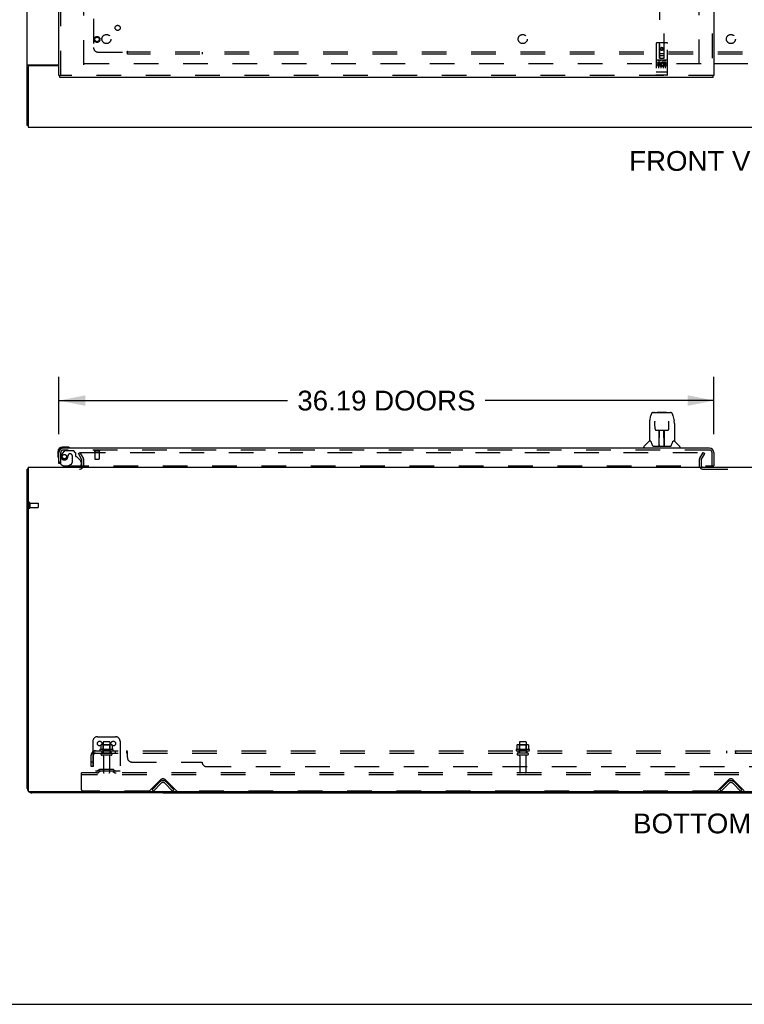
# Model space of a CAD drawing. Header units: inches. Extents: x 0 to 248, y 0 to 160.
# Tile 2 of 82: x 42 to 82, y 0 to 54. Entities that reach past the tile are written whole.
import ezdxf

# ---------------------------------------------------------------- set-up
doc = ezdxf.new("R2010")
doc.units = ezdxf.units.IN
doc.header["$LTSCALE"] = 13.627625
doc.header["$MEASUREMENT"] = 0
doc.linetypes.add('HIDDEN', pattern=[0.2, 0.1, -0.1])
doc.layers.get('0').update_dxf_attribs({"linetype": 'CONTINUOUS'})
for name, color, linetype in [('DEFAULT_2', 8, 'HIDDEN'), ('DIMENSIONS', 7, 'CONTINUOUS'), ('LEFTHAND_DOOR_ASSEMBLY', 7, 'CONTINUOUS'), ('SUBPANEL', 7, 'CONTINUOUS')]:
    doc.layers.add(name, color=color, linetype=linetype)
doc.styles.get("Standard").update_dxf_attribs({"font": 'arial.ttf'})
doc.dimstyles.new('DIMSTYLE_1', dxfattribs={"dimtxt": 1.093125, "dimasz": 1.4575, "dimexe": 0.09, "dimexo": 0.07, "dimgap": 0.0375, "dimtad": 0, "dimtih": 1, "dimtoh": 1, "dimzin": 4, "dimdsep": 46, "dimtxsty": 'Standard', "dimblk": '_FILLED', "dimblk1": '_FILLED', "dimblk2": '_FILLED', "dimcen": 0.09, "dimadec": 3, "dimazin": 1, "dimtfac": 1, "dimtdec": 3, "dimtofl": 0, "dimtmove": 0, "dimatfit": 3, "dimldrblk": '_FILLED', "dimfxl": 0, "dimtolj": 1, "dimtzin": 4, "dimarcsym": 0})

# ---------------------------------------------------------------- blocks, each defined once
blk = doc.blocks.new('_FILLED')
at = {"color": 0, "linetype": 'ByBlock'}
blk.add_solid([(0, 0), (-1, 0.2), (-1, -0.2)], dxfattribs=at)
blk = doc.blocks.new('*D6')
at = {"layer": 'DIMENSIONS', "color": 2, "linetype": 'Continuous'}
for p, q in [((43.893, 31.518), (43.893, 34.686)), ((80.081, 31.518), (80.081, 34.686)), ((43.893, 33.374), (56.523, 33.374)), ((80.081, 33.374), (67.451, 33.374))]:
    blk.add_line(p, q, dxfattribs=at)
at = {"layer": 'DIMENSIONS', "color": 2, "linetype": 'Continuous', "xscale": 1.4575, "yscale": 1.4575, "zscale": 1.4575, "rotation": 180}
blk.add_blockref('_FILLED', (43.893, 33.374), dxfattribs=at)
at = {"layer": 'DIMENSIONS', "color": 2, "linetype": 'Continuous', "xscale": 1.4575, "yscale": 1.4575, "zscale": 1.4575}
blk.add_blockref('_FILLED', (80.081, 33.374), dxfattribs=at)
at = {"layer": 'DIMENSIONS', "color": 2, "linetype": 'Continuous', "insert": (61.987, 33.92), "char_height": 1.09312, "width": 9.83406, "attachment_point": 2, "line_spacing_factor": 0.9}
blk.add_mtext('36.19 DOORS', dxfattribs=at)

msp = doc.modelspace()

# ---------------------------------------------------------------- linework, layer by layer
at = {"color": 3, "linetype": 'Continuous'}
for p, q in [((42.143, 48.587), (42.143, 116.379)), ((42.195, 51.819), (42.195, 48.483)), ((42.213, 51.931), (43.893, 51.931)), ((43.893, 51.879), (42.255, 51.879)), ((80.081, 51.998), (81.956, 51.998)), ((81.956, 51.983), (80.081, 51.983)), ((42.195, 48.483), (119.841, 48.483)), ((42.143, 11.933), (42.143, 29.582)), ((42.195, 29.686), (42.195, 11.798)), ((42.195, 29.686), (119.841, 29.686)), ((119.781, 11.738), (42.255, 11.738)), ((49.643, 11.686), (42.39, 11.686))]:
    msp.add_line(p, q, dxfattribs=at)
at = {"color": 7, "linetype": 'Continuous'}
for p, q in [((42.195, 48.587), (42.143, 48.587)), ((42.195, 29.582), (42.143, 29.582)), ((49.643, 11.738), (49.643, 11.686)), ((49.643, 11.686), (112.393, 11.686)), ((81.018, 11.686), (81.018, 11.738)), ((0, 0), (247.775, 0))]:
    msp.add_line(p, q, dxfattribs=at)
at = {"color": 3, "linetype": 'Continuous'}
for points in [[(42.213, 51.931), (42.211, 51.929), (42.209, 51.928), (42.206, 51.927), (42.204, 51.925), (42.2, 51.924), (42.197, 51.922), (42.193, 51.921), (42.189, 51.92), (42.185, 51.918), (42.182, 51.917), (42.178, 51.916), (42.174, 51.915), (42.171, 51.913), (42.167, 51.912), (42.164, 51.911), (42.161, 51.91), (42.158, 51.908), (42.156, 51.907), (42.153, 51.905), (42.151, 51.904), (42.149, 51.902), (42.148, 51.901), (42.146, 51.899), (42.145, 51.897), (42.144, 51.896), (42.144, 51.894), (42.143, 51.892), (42.143, 51.89)], [(42.178, 29.598), (42.171, 29.596), (42.167, 29.596), (42.164, 29.595), (42.161, 29.594), (42.158, 29.594), (42.156, 29.593), (42.153, 29.592), (42.151, 29.591), (42.149, 29.59), (42.148, 29.589), (42.146, 29.588), (42.145, 29.587), (42.144, 29.586), (42.144, 29.585), (42.143, 29.584), (42.143, 29.582)], [(42.195, 29.602), (42.193, 29.601), (42.189, 29.6), (42.185, 29.599), (42.182, 29.599), (42.178, 29.598)]]:
    msp.add_lwpolyline(points, dxfattribs=at)
for centre, radius, start, end in [((42.255, 51.819), 0.06, 90, 180), ((45.022, 29.829), 0.142, 270, 333.5225), ((42.39, 11.933), 0.246, 180, 219.4624), ((42.255, 11.798), 0.06, 180, 270), ((42.39, 11.933), 0.246, 230.5384, 270)]:
    msp.add_arc(centre, radius, start, end, dxfattribs=at)
at = {"layer": 'DEFAULT_2', "color": 8, "linetype": 'HIDDEN'}
for p, q in [((45.268, 51.931), (45.268, 113.035)), ((79.268, 51.962), (79.268, 113.004)), ((79.372, 51.983), (45.282, 51.983)), ((44.964, 30.447), (45.054, 30.499)), ((45.054, 30.499), (45.25, 30.159)), ((45.1, 30.499), (79.55, 30.499)), ((79.287, 30.159), (79.483, 30.499)), ((79.483, 30.499), (79.573, 30.447)), ((45.16, 30.107), (44.964, 30.447)), ((45.164, 29.829), (45.164, 30.091)), ((45.268, 29.829), (45.268, 30.091)), ((79.268, 30.091), (79.268, 29.801)), ((79.372, 30.091), (79.372, 29.801)), ((79.377, 30.107), (79.573, 30.447)), ((79.487, 29.582), (82.549, 29.582)), ((42.247, 27.724), (42.247, 27.44)), ((42.29, 27.724), (42.29, 27.44)), ((42.29, 27.706), (42.737, 27.706)), ((42.29, 27.458), (42.737, 27.458)), ((42.747, 27.696), (42.747, 27.468)), ((46.018, 14.79), (47.018, 14.79)), ((45.768, 14.54), (45.768, 12.79)), ((46.199, 14.33), (46.199, 14.112)), ((46.774, 14.351), (46.263, 14.351)), ((46.335, 14.331), (46.315, 14.351)), ((46.331, 14.485), (46.331, 13.89)), ((46.335, 14.035), (46.335, 14.331)), ((46.702, 14.331), (46.335, 14.331)), ((46.676, 14.515), (46.361, 14.515)), ((46.702, 14.331), (46.722, 14.351)), ((46.702, 14.035), (46.702, 14.331)), ((46.706, 14.485), (46.706, 13.89)), ((46.837, 14.33), (46.837, 14.112)), ((47.268, 14.54), (47.268, 12.79)), ((69.199, 14.33), (69.199, 14.112)), ((69.774, 14.351), (69.263, 14.351)), ((69.335, 14.331), (69.315, 14.351)), ((69.331, 14.485), (69.331, 13.89)), ((69.335, 14.035), (69.335, 14.331)), ((69.702, 14.331), (69.335, 14.331)), ((69.676, 14.515), (69.361, 14.515)), ((69.702, 14.331), (69.722, 14.351)), ((69.702, 14.035), (69.702, 14.331)), ((69.706, 14.485), (69.706, 13.89)), ((69.837, 14.33), (69.837, 14.112)), ((46.874, 14.085), (46.162, 14.085)), ((46.184, 14.015), (46.852, 14.015)), ((46.776, 13.89), (46.261, 13.89)), ((46.776, 13.78), (46.261, 13.78)), ((46.335, 14.035), (46.315, 14.015)), ((46.702, 14.035), (46.335, 14.035)), ((46.353, 13.718), (46.353, 12.82)), ((46.683, 13.718), (46.683, 12.82)), ((46.702, 14.035), (46.722, 14.015)), ((69.874, 14.085), (69.162, 14.085)), ((69.184, 14.015), (69.852, 14.015)), ((69.776, 13.89), (69.261, 13.89)), ((69.776, 13.78), (69.261, 13.78)), ((69.335, 14.035), (69.315, 14.015)), ((69.702, 14.035), (69.335, 14.035)), ((69.353, 13.718), (69.353, 12.82)), ((69.683, 13.718), (69.683, 12.82)), ((69.702, 14.035), (69.722, 14.015)), ((45.143, 12.686), (45.143, 12.79)), ((116.893, 12.79), (45.143, 12.79)), ((45.143, 11.853), (45.143, 12.686)), ((116.893, 12.686), (45.143, 12.686)), ((47.268, 12.894), (45.768, 12.894)), ((46.111, 12.963), (46.043, 12.914)), ((46.172, 12.878), (46.104, 12.829)), ((46.859, 12.984), (46.178, 12.984)), ((46.859, 12.88), (46.178, 12.88)), ((46.343, 12.984), (46.343, 12.88)), ((46.693, 12.984), (46.693, 12.88)), ((46.865, 12.878), (46.933, 12.829)), ((46.925, 12.963), (46.993, 12.914)), ((48.902, 11.799), (49.511, 12.408)), ((49.039, 11.864), (49.469, 12.293)), ((49.113, 11.79), (49.543, 12.22)), ((49.744, 12.22), (50.174, 11.79)), ((49.776, 12.408), (50.384, 11.799)), ((49.818, 12.293), (50.247, 11.864)), ((80.277, 11.799), (80.886, 12.408)), ((80.414, 11.864), (80.844, 12.293)), ((80.488, 11.79), (80.918, 12.22)), ((81.119, 12.22), (81.549, 11.79)), ((81.151, 12.408), (81.759, 11.799)), ((81.193, 12.293), (81.622, 11.864)), ((48.881, 11.79), (45.206, 11.79)), ((49.113, 11.79), (49.039, 11.864)), ((50.174, 11.79), (50.247, 11.864)), ((80.256, 11.79), (50.406, 11.79)), ((80.488, 11.79), (80.414, 11.864)), ((81.549, 11.79), (81.622, 11.864))]:
    msp.add_line(p, q, dxfattribs=at)
for points in [[(45.08, 30.481), (45.08, 30.483), (45.08, 30.485), (45.081, 30.487), (45.082, 30.489), (45.083, 30.491), (45.084, 30.492), (45.086, 30.494), (45.087, 30.495), (45.089, 30.496), (45.091, 30.497), (45.093, 30.498), (45.095, 30.498), (45.098, 30.499), (45.1, 30.499)], [(45.082, 30.474), (45.081, 30.476), (45.08, 30.477), (45.08, 30.479), (45.08, 30.481), (45.08, 30.481)], [(46.205, 14.339), (46.204, 14.338), (46.203, 14.337), (46.201, 14.336), (46.201, 14.335), (46.2, 14.333), (46.199, 14.331), (46.199, 14.33)], [(46.831, 14.339), (46.833, 14.338), (46.834, 14.337), (46.835, 14.336), (46.836, 14.335), (46.837, 14.333), (46.837, 14.331), (46.837, 14.33)], [(69.205, 14.339), (69.204, 14.338), (69.203, 14.337), (69.201, 14.336), (69.201, 14.335), (69.2, 14.333), (69.199, 14.331), (69.199, 14.33)], [(69.831, 14.339), (69.833, 14.338), (69.834, 14.337), (69.835, 14.336), (69.836, 14.335), (69.837, 14.333), (69.837, 14.331), (69.837, 14.33)], [(46.199, 14.112), (46.199, 14.111), (46.199, 14.109), (46.199, 14.108), (46.198, 14.108), (46.198, 14.107), (46.198, 14.106), (46.197, 14.106), (46.197, 14.105), (46.197, 14.105), (46.196, 14.105), (46.196, 14.104), (46.196, 14.104), (46.195, 14.104), (46.195, 14.104), (46.195, 14.103), (46.195, 14.103), (46.194, 14.103), (46.194, 14.103)], [(46.842, 14.103), (46.842, 14.103), (46.842, 14.103), (46.842, 14.103), (46.841, 14.104), (46.841, 14.104), (46.841, 14.104), (46.84, 14.104), (46.84, 14.105), (46.84, 14.105), (46.839, 14.105), (46.839, 14.106), (46.839, 14.106), (46.838, 14.107), (46.838, 14.108), (46.838, 14.108), (46.837, 14.109), (46.837, 14.111), (46.837, 14.112)], [(69.199, 14.112), (69.199, 14.111), (69.199, 14.109), (69.199, 14.108), (69.198, 14.108), (69.198, 14.107), (69.198, 14.106), (69.197, 14.106), (69.197, 14.105), (69.197, 14.105), (69.196, 14.105), (69.196, 14.104), (69.196, 14.104), (69.195, 14.104), (69.195, 14.104), (69.195, 14.103), (69.195, 14.103), (69.194, 14.103), (69.194, 14.103)], [(69.842, 14.103), (69.842, 14.103), (69.842, 14.103), (69.842, 14.103), (69.841, 14.104), (69.841, 14.104), (69.841, 14.104), (69.84, 14.104), (69.84, 14.105), (69.84, 14.105), (69.839, 14.105), (69.839, 14.106), (69.839, 14.106), (69.838, 14.107), (69.838, 14.108), (69.838, 14.108), (69.837, 14.109), (69.837, 14.111), (69.837, 14.112)]]:
    msp.add_lwpolyline(points, dxfattribs=at)
for centre in [(46.143, 14.415), (46.893, 14.415)]:
    msp.add_circle(centre, 0.128, dxfattribs=at)
for centre, radius, start, end in [((45.131, 30.091), 0.033, 0, 30), ((45.131, 30.091), 0.137, 0, 30), ((79.405, 30.091), 0.137, 150, 180), ((79.405, 30.091), 0.033, 150, 180), ((45.022, 29.829), 0.246, 270, 360), ((45.022, 29.829), 0.142, 333.5225, 360), ((79.487, 29.801), 0.219, 180, 270), ((79.487, 29.801), 0.115, 180, 270), ((42.269, 27.724), 0.0215, 0, 180), ((42.269, 27.44), 0.0215, 180, 360), ((42.737, 27.696), 0.01, 0, 90), ((42.737, 27.468), 0.01, 270, 360), ((46.018, 14.54), 0.25, 90, 180), ((47.018, 14.54), 0.25, 0, 90), ((46.263, 14.21), 0.141, 90, 113.95), ((46.361, 14.485), 0.03, 90, 180), ((46.676, 14.485), 0.03, 0, 90), ((46.774, 14.21), 0.141, 66.05, 90), ((69.263, 14.21), 0.141, 90, 113.95), ((69.361, 14.485), 0.03, 90, 180), ((69.676, 14.485), 0.03, 0, 90), ((69.774, 14.21), 0.141, 66.05, 90), ((46.184, 14.054), 0.0384, 124.4497, 270), ((46.518, 13.485), 0.698, 117.6814, 120.6631), ((46.261, 13.835), 0.055, 90, 270), ((46.291, 13.718), 0.0625, 0, 90), ((46.746, 13.718), 0.0625, 90, 180), ((46.776, 13.835), 0.055, 270, 90), ((46.518, 13.485), 0.698, 59.3369, 62.3186), ((46.852, 14.054), 0.0384, 270, 55.5503), ((69.184, 14.054), 0.0384, 124.4497, 270), ((69.518, 13.485), 0.698, 117.6814, 120.6631), ((69.261, 13.835), 0.055, 90, 270), ((69.291, 13.718), 0.0625, 0, 90), ((69.746, 13.718), 0.0625, 90, 180), ((69.776, 13.835), 0.055, 270, 90), ((69.518, 13.485), 0.698, 59.3369, 62.3186), ((69.852, 14.054), 0.0384, 270, 55.5503), ((45.982, 12.998), 0.104, 270, 305.7539), ((45.982, 12.998), 0.208, 270, 305.7539), ((46.178, 12.87), 0.114, 90, 125.7539), ((46.178, 12.87), 0.01, 90, 125.7539), ((46.383, 12.82), 0.03, 180, 270), ((46.653, 12.82), 0.03, 270, 360), ((46.859, 12.87), 0.114, 54.2461, 90), ((46.859, 12.87), 0.01, 54.2461, 90), ((47.054, 12.998), 0.208, 234.2461, 270), ((47.054, 12.998), 0.104, 234.2461, 270), ((69.383, 12.82), 0.03, 180, 270), ((69.653, 12.82), 0.03, 270, 360), ((49.643, 12.119), 0.246, 45, 135), ((49.643, 12.275), 0.188, 45, 135), ((49.643, 12.119), 0.142, 45, 135), ((81.018, 12.119), 0.246, 45, 135), ((81.018, 12.275), 0.188, 45, 135), ((81.018, 12.119), 0.142, 45, 135), ((45.206, 11.853), 0.0625, 180, 270), ((48.881, 11.82), 0.03, 270, 315), ((50.406, 11.82), 0.03, 225, 270), ((80.256, 11.82), 0.03, 270, 315)]:
    msp.add_arc(centre, radius, start, end, dxfattribs=at)
at = {"layer": 'LEFTHAND_DOOR_ASSEMBLY', "color": 8, "linetype": 'HIDDEN'}
for p, q in [((79.977, 113.629), (79.977, 51.337)), ((77.081, 80.312), (77.081, 52.31)), ((77.331, 52.31), (77.331, 80.312)), ((43.997, 51.337), (43.997, 55.888)), ((76.893, 53.12), (76.893, 51.395)), ((77.488, 53.15), (76.923, 53.15)), ((77.079, 52.31), (77.076, 53.12)), ((77.206, 52.883), (77.143, 52.847)), ((77.143, 52.847), (77.153, 52.841)), ((77.143, 52.847), (77.143, 52.775)), ((77.206, 52.871), (77.153, 52.841)), ((77.153, 52.841), (77.153, 52.78)), ((77.268, 52.847), (77.206, 52.883)), ((77.206, 52.883), (77.206, 52.871)), ((77.258, 52.841), (77.206, 52.871)), ((77.268, 52.847), (77.258, 52.841)), ((77.258, 52.78), (77.258, 52.841)), ((77.268, 52.775), (77.268, 52.847)), ((77.332, 52.31), (77.336, 53.12)), ((77.518, 51.395), (77.518, 53.12)), ((77.078, 52.56), (77.333, 52.56)), ((77.079, 52.31), (77.081, 52.31)), ((77.081, 52.31), (77.331, 52.31)), ((77.291, 52.435), (77.121, 52.435)), ((77.143, 52.775), (77.153, 52.78)), ((77.143, 52.775), (77.206, 52.739)), ((77.153, 52.78), (77.206, 52.75)), ((77.206, 52.75), (77.258, 52.78)), ((77.206, 52.739), (77.268, 52.775)), ((77.206, 52.739), (77.206, 52.75)), ((77.268, 52.775), (77.258, 52.78)), ((77.331, 52.31), (77.332, 52.31)), ((77.488, 52.193), (76.923, 52.193)), ((77.061, 52.071), (76.969, 52.071)), ((76.969, 52.071), (76.969, 52.029)), ((77.061, 52.029), (76.969, 52.029)), ((76.995, 52.177), (77.167, 52.177)), ((77.018, 52.062), (77.018, 51.757)), ((77.065, 51.985), (77.019, 51.985)), ((77.061, 51.944), (77.033, 51.944)), ((77.125, 51.901), (77.033, 51.901)), ((77.125, 51.858), (77.033, 51.858)), ((77.125, 51.901), (77.125, 51.858)), ((77.143, 52.062), (77.143, 51.757)), ((77.245, 52.177), (77.417, 52.177)), ((77.257, 51.906), (77.274, 51.867)), ((77.268, 52.062), (77.268, 51.757)), ((77.281, 52.036), (77.268, 52.017)), ((77.278, 52.061), (77.281, 52.059)), ((77.438, 52.071), (77.281, 52.071)), ((77.281, 52.071), (77.281, 52.059)), ((77.281, 52.036), (77.281, 51.858)), ((77.438, 51.858), (77.281, 51.858)), ((77.438, 52.029), (77.324, 52.029)), ((77.324, 52.029), (77.324, 51.985)), ((77.416, 51.985), (77.324, 51.985)), ((77.416, 51.943), (77.324, 51.943)), ((77.324, 51.943), (77.324, 51.901)), ((77.438, 51.901), (77.324, 51.901)), ((77.393, 52.062), (77.393, 51.757)), ((77.416, 51.985), (77.416, 51.943)), ((77.438, 52.071), (77.438, 52.029)), ((77.438, 51.901), (77.438, 51.858)), ((80.039, 51.337), (43.935, 51.337)), ((76.911, 51.524), (76.91, 51.524)), ((76.912, 51.524), (76.911, 51.524)), ((76.913, 51.524), (76.912, 51.524)), ((76.914, 51.524), (76.913, 51.524)), ((76.913, 51.524), (76.913, 51.524)), ((76.915, 51.524), (76.914, 51.524)), ((76.916, 51.524), (76.915, 51.524)), ((76.917, 51.524), (76.916, 51.524)), ((76.918, 51.523), (76.917, 51.524)), ((76.917, 51.524), (76.917, 51.524)), ((76.919, 51.523), (76.918, 51.523)), ((76.92, 51.523), (76.919, 51.523)), ((76.921, 51.523), (76.92, 51.523)), ((76.922, 51.523), (76.921, 51.523)), ((76.923, 51.523), (76.922, 51.523)), ((76.922, 51.523), (76.922, 51.523)), ((77.489, 51.523), (76.923, 51.523)), ((77.488, 51.365), (76.923, 51.365)), ((77.489, 51.523), (77.49, 51.523)), ((77.49, 51.523), (77.491, 51.523)), ((77.49, 51.523), (77.49, 51.523)), ((77.491, 51.523), (77.492, 51.523)), ((77.492, 51.523), (77.493, 51.523)), ((77.493, 51.523), (77.494, 51.523)), ((77.494, 51.523), (77.495, 51.524)), ((77.495, 51.524), (77.496, 51.524)), ((77.495, 51.524), (77.495, 51.524)), ((77.496, 51.524), (77.497, 51.524)), ((77.497, 51.524), (77.498, 51.524)), ((77.498, 51.524), (77.499, 51.524)), ((77.499, 51.524), (77.5, 51.524)), ((77.499, 51.524), (77.499, 51.524)), ((77.5, 51.524), (77.501, 51.524)), ((77.501, 51.524), (77.502, 51.524)), ((77.502, 51.524), (77.502, 51.524)), ((43.997, 29.89), (43.997, 30.498)), ((44.173, 30.586), (44.072, 30.441)), ((79.834, 30.64), (44.14, 30.64)), ((44.238, 30.619), (44.689, 30.619)), ((44.815, 30.493), (44.689, 30.619)), ((44.815, 30.493), (44.815, 30.314)), ((45.855, 30.597), (46.139, 30.597)), ((45.873, 30.597), (45.873, 30.15)), ((46.121, 30.597), (46.121, 30.15)), ((79.977, 29.765), (79.977, 30.498)), ((44.394, 30.329), (44.394, 30.341)), ((44.525, 30.427), (44.492, 30.427)), ((44.623, 30.329), (44.623, 29.95)), ((44.874, 30.256), (45.093, 30.037)), ((45.122, 29.966), (45.122, 29.843)), ((45.883, 30.14), (46.111, 30.14)), ((43.997, 29.89), (43.969, 29.89)), ((44.185, 29.765), (80.019, 29.765)), ((44.965, 29.686), (44.335, 29.686)), ((44.404, 29.765), (44.573, 29.863))]:
    msp.add_line(p, q, dxfattribs=at)
at = {"layer": 'LEFTHAND_DOOR_ASSEMBLY', "color": 3, "linetype": 'Continuous'}
for p, q in [((80.081, 113.629), (80.081, 51.337)), ((43.893, 51.337), (43.893, 55.733)), ((80.039, 51.233), (43.935, 51.233)), ((43.893, 29.89), (43.893, 30.498)), ((79.834, 30.744), (44.14, 30.744)), ((80.081, 30.498), (80.081, 29.765))]:
    msp.add_line(p, q, dxfattribs=at)
at = {"layer": 'LEFTHAND_DOOR_ASSEMBLY', "color": 7, "linetype": 'Continuous'}
for p, q in [((43.893, 51.337), (43.935, 51.337)), ((43.935, 51.233), (43.935, 51.337)), ((80.081, 51.337), (80.039, 51.337)), ((80.039, 51.233), (80.039, 51.337)), ((76.721, 32.713), (77.69, 32.713)), ((76.808, 32.713), (76.806, 32.713)), ((76.968, 32.732), (76.948, 32.713)), ((76.968, 32.732), (77.444, 32.732)), ((77.444, 32.732), (77.464, 32.713)), ((76.532, 32.253), (76.597, 32.558)), ((76.818, 32.238), (76.818, 32.236)), ((76.818, 32.236), (76.818, 32.232)), ((76.818, 32.232), (76.818, 32.228)), ((76.818, 32.228), (76.818, 32.22)), ((76.821, 32.089), (76.818, 32.22)), ((77.586, 31.806), (77.593, 32.219)), ((77.593, 32.228), (77.594, 32.232)), ((77.593, 32.219), (77.593, 32.228)), ((77.815, 32.558), (77.88, 32.253)), ((77.885, 32.223), (77.88, 32.253)), ((76.517, 32.11), (76.517, 31.138)), ((76.826, 31.806), (76.821, 32.089)), ((76.826, 31.806), (76.827, 31.793)), ((76.906, 31.729), (77.026, 31.729)), ((77.057, 30.882), (77.071, 31.73)), ((77.062, 31.73), (77.35, 31.73)), ((77.064, 31.313), (77.064, 31.73)), ((77.332, 30.862), (77.317, 31.73)), ((77.348, 30.862), (77.348, 31.73)), ((77.386, 31.729), (77.506, 31.729)), ((77.895, 32.109), (77.895, 31.138)), ((76.511, 31.132), (76.213, 30.835)), ((76.59, 31.138), (76.517, 31.138)), ((76.586, 31.138), (76.592, 31.128)), ((77.067, 31.504), (77.064, 31.504)), ((77.067, 31.492), (77.064, 31.492)), ((77.348, 31.504), (77.321, 31.504)), ((77.348, 31.492), (77.321, 31.492)), ((77.325, 31.264), (77.348, 31.264)), ((77.348, 31.26), (77.325, 31.26)), ((77.819, 31.127), (77.824, 31.137)), ((77.895, 31.138), (77.822, 31.138)), ((77.901, 31.132), (78.198, 30.835)), ((43.833, 30.541), (43.833, 30.285)), ((43.893, 30.541), (43.893, 30.498)), ((44.353, 30.804), (44.096, 30.804)), ((44.14, 30.744), (44.096, 30.744)), ((44.391, 30.801), (44.353, 30.804)), ((76.202, 30.744), (76.202, 30.807)), ((76.653, 30.973), (76.667, 30.926)), ((76.667, 30.926), (76.67, 30.917)), ((76.72, 30.862), (77.692, 30.862)), ((77.057, 30.934), (77.057, 30.908)), ((77.064, 30.862), (77.064, 30.867)), ((77.331, 30.908), (77.331, 30.934)), ((77.741, 30.917), (77.744, 30.926)), ((78.21, 30.744), (78.21, 30.807)), ((43.833, 30.285), (43.836, 30.247)), ((43.969, 29.89), (43.893, 29.89)), ((44.404, 29.765), (44.335, 29.725)), ((44.335, 29.686), (44.335, 29.725)), ((80.019, 29.765), (80.081, 29.765))]:
    msp.add_line(p, q, dxfattribs=at)
at = {"layer": 'LEFTHAND_DOOR_ASSEMBLY', "color": 8, "linetype": 'HIDDEN'}
for points in [[(76.988, 52.176), (76.988, 52.176), (76.988, 52.176), (76.989, 52.176), (76.989, 52.176), (76.989, 52.176), (76.989, 52.176), (76.989, 52.176), (76.989, 52.176), (76.989, 52.177), (76.989, 52.177), (76.989, 52.177), (76.989, 52.177), (76.99, 52.177), (76.99, 52.177), (76.99, 52.177), (76.99, 52.177), (76.99, 52.177), (76.99, 52.177), (76.99, 52.177), (76.99, 52.177), (76.991, 52.177), (76.991, 52.177), (76.991, 52.177), (76.991, 52.177), (76.991, 52.177), (76.991, 52.177), (76.991, 52.177), (76.992, 52.177), (76.992, 52.177), (76.992, 52.177), (76.992, 52.177), (76.992, 52.177), (76.992, 52.177), (76.993, 52.177), (76.993, 52.177), (76.993, 52.177), (76.993, 52.177), (76.993, 52.177), (76.993, 52.177), (76.994, 52.177), (76.994, 52.177), (76.994, 52.177), (76.994, 52.177), (76.994, 52.177), (76.995, 52.177)], [(77.167, 52.177), (77.167, 52.177), (77.167, 52.177), (77.167, 52.177), (77.168, 52.177), (77.168, 52.177), (77.168, 52.177), (77.168, 52.177), (77.168, 52.177), (77.168, 52.177), (77.169, 52.177), (77.169, 52.177), (77.169, 52.177), (77.169, 52.177), (77.169, 52.177), (77.17, 52.177), (77.17, 52.177), (77.17, 52.177), (77.17, 52.177), (77.17, 52.177), (77.17, 52.177), (77.17, 52.177), (77.171, 52.177), (77.171, 52.177), (77.171, 52.177), (77.171, 52.177), (77.171, 52.177), (77.171, 52.177), (77.171, 52.177), (77.172, 52.177), (77.172, 52.177), (77.172, 52.177), (77.172, 52.177), (77.172, 52.177), (77.172, 52.177), (77.172, 52.177), (77.172, 52.177), (77.172, 52.177), (77.173, 52.176), (77.173, 52.176), (77.173, 52.176), (77.173, 52.176), (77.173, 52.176), (77.173, 52.176), (77.173, 52.176), (77.173, 52.176), (77.173, 52.176)], [(77.238, 52.176), (77.238, 52.176), (77.238, 52.176), (77.239, 52.176), (77.239, 52.176), (77.239, 52.176), (77.239, 52.176), (77.239, 52.176), (77.239, 52.176), (77.239, 52.177), (77.239, 52.177), (77.239, 52.177), (77.239, 52.177), (77.24, 52.177), (77.24, 52.177), (77.24, 52.177), (77.24, 52.177), (77.24, 52.177), (77.24, 52.177), (77.24, 52.177), (77.24, 52.177), (77.241, 52.177), (77.241, 52.177), (77.241, 52.177), (77.241, 52.177), (77.241, 52.177), (77.241, 52.177), (77.241, 52.177), (77.242, 52.177), (77.242, 52.177), (77.242, 52.177), (77.242, 52.177), (77.242, 52.177), (77.242, 52.177), (77.243, 52.177), (77.243, 52.177), (77.243, 52.177), (77.243, 52.177), (77.243, 52.177), (77.243, 52.177), (77.244, 52.177), (77.244, 52.177), (77.244, 52.177), (77.244, 52.177), (77.244, 52.177), (77.245, 52.177)], [(77.417, 52.177), (77.417, 52.177), (77.417, 52.177), (77.417, 52.177), (77.418, 52.177), (77.418, 52.177), (77.418, 52.177), (77.418, 52.177), (77.418, 52.177), (77.418, 52.177), (77.419, 52.177), (77.419, 52.177), (77.419, 52.177), (77.419, 52.177), (77.419, 52.177), (77.42, 52.177), (77.42, 52.177), (77.42, 52.177), (77.42, 52.177), (77.42, 52.177), (77.42, 52.177), (77.42, 52.177), (77.421, 52.177), (77.421, 52.177), (77.421, 52.177), (77.421, 52.177), (77.421, 52.177), (77.421, 52.177), (77.421, 52.177), (77.422, 52.177), (77.422, 52.177), (77.422, 52.177), (77.422, 52.177), (77.422, 52.177), (77.422, 52.177), (77.422, 52.177), (77.422, 52.177), (77.422, 52.177), (77.423, 52.176), (77.423, 52.176), (77.423, 52.176), (77.423, 52.176), (77.423, 52.176), (77.423, 52.176), (77.423, 52.176), (77.423, 52.176), (77.423, 52.176)], [(76.91, 51.524), (76.91, 51.524), (76.909, 51.524), (76.909, 51.524), (76.908, 51.524), (76.908, 51.524), (76.908, 51.524), (76.907, 51.525), (76.907, 51.525), (76.907, 51.525), (76.906, 51.525), (76.906, 51.525), (76.906, 51.525), (76.905, 51.525), (76.905, 51.525), (76.905, 51.525), (76.904, 51.525), (76.904, 51.525), (76.904, 51.525), (76.903, 51.525), (76.903, 51.525), (76.903, 51.525), (76.902, 51.525), (76.902, 51.526), (76.902, 51.526), (76.901, 51.526), (76.901, 51.526), (76.901, 51.526), (76.901, 51.526), (76.9, 51.526), (76.9, 51.526), (76.9, 51.526), (76.9, 51.526), (76.899, 51.526), (76.899, 51.526), (76.899, 51.526), (76.899, 51.527), (76.898, 51.527), (76.898, 51.527), (76.898, 51.527), (76.898, 51.527), (76.897, 51.527), (76.897, 51.527), (76.897, 51.527), (76.897, 51.527), (76.897, 51.527), (76.896, 51.527), (76.896, 51.528), (76.896, 51.528), (76.896, 51.528), (76.896, 51.528), (76.896, 51.528), (76.895, 51.528), (76.895, 51.528), (76.895, 51.528), (76.895, 51.528), (76.895, 51.528), (76.895, 51.529), (76.895, 51.529), (76.894, 51.529), (76.894, 51.529), (76.894, 51.529), (76.894, 51.529), (76.894, 51.529), (76.894, 51.529), (76.894, 51.529), (76.894, 51.529), (76.894, 51.53), (76.894, 51.53), (76.894, 51.53), (76.894, 51.53), (76.893, 51.53), (76.893, 51.53), (76.893, 51.53), (76.893, 51.53), (76.893, 51.53), (76.893, 51.53), (76.893, 51.531), (76.893, 51.531), (76.893, 51.531)], [(77.502, 51.524), (77.503, 51.524), (77.503, 51.524), (77.504, 51.524), (77.504, 51.524), (77.504, 51.525), (77.505, 51.525), (77.505, 51.525), (77.505, 51.525), (77.506, 51.525), (77.506, 51.525), (77.506, 51.525), (77.507, 51.525), (77.507, 51.525), (77.507, 51.525), (77.508, 51.525), (77.508, 51.525), (77.508, 51.525), (77.509, 51.525), (77.509, 51.525), (77.509, 51.525), (77.509, 51.526), (77.51, 51.526), (77.51, 51.526), (77.51, 51.526), (77.511, 51.526), (77.511, 51.526), (77.511, 51.526), (77.511, 51.526), (77.512, 51.526), (77.512, 51.526), (77.512, 51.526), (77.512, 51.526), (77.513, 51.526), (77.513, 51.527), (77.513, 51.527), (77.513, 51.527), (77.514, 51.527), (77.514, 51.527), (77.514, 51.527), (77.514, 51.527), (77.515, 51.527), (77.515, 51.527), (77.515, 51.527), (77.515, 51.527), (77.515, 51.528), (77.515, 51.528), (77.516, 51.528), (77.516, 51.528), (77.516, 51.528), (77.516, 51.528), (77.516, 51.528), (77.516, 51.528), (77.517, 51.528), (77.517, 51.528), (77.517, 51.529), (77.517, 51.529), (77.517, 51.529), (77.517, 51.529), (77.517, 51.529), (77.517, 51.529), (77.518, 51.529), (77.518, 51.529), (77.518, 51.529), (77.518, 51.529), (77.518, 51.53), (77.518, 51.53), (77.518, 51.53), (77.518, 51.53), (77.518, 51.53), (77.518, 51.53), (77.518, 51.53), (77.518, 51.53), (77.518, 51.53), (77.518, 51.53), (77.518, 51.531), (77.518, 51.531), (77.518, 51.531)]]:
    msp.add_lwpolyline(points, dxfattribs=at)
at = {"layer": 'LEFTHAND_DOOR_ASSEMBLY', "color": 7, "linetype": 'Continuous'}
for points in [[(76.721, 32.713), (76.718, 32.713), (76.704, 32.711), (76.691, 32.708), (76.679, 32.703), (76.668, 32.696), (76.657, 32.688), (76.648, 32.679), (76.64, 32.669), (76.633, 32.659), (76.626, 32.647), (76.621, 32.635), (76.615, 32.621), (76.61, 32.606), (76.605, 32.59), (76.6, 32.571), (76.597, 32.558)], [(77.815, 32.558), (77.812, 32.571), (77.807, 32.59), (77.802, 32.607), (77.796, 32.622), (77.791, 32.635), (77.785, 32.648), (77.778, 32.659), (77.771, 32.67), (77.763, 32.68), (77.754, 32.688), (77.743, 32.696), (77.732, 32.703), (77.719, 32.708), (77.706, 32.711), (77.693, 32.713), (77.69, 32.713)], [(76.532, 32.253), (76.526, 32.222), (76.521, 32.182), (76.518, 32.143), (76.517, 32.11)], [(76.818, 32.241), (76.818, 32.242), (76.818, 32.242), (76.818, 32.241), (76.818, 32.241), (76.818, 32.24), (76.818, 32.239), (76.818, 32.238)], [(77.594, 32.232), (77.594, 32.236), (77.594, 32.237), (77.594, 32.239), (77.594, 32.24), (77.594, 32.241), (77.594, 32.241), (77.594, 32.242)], [(77.895, 32.109), (77.894, 32.143), (77.891, 32.183), (77.885, 32.223)], [(76.827, 31.793), (76.83, 31.781), (76.836, 31.769), (76.843, 31.758), (76.852, 31.749), (76.862, 31.741), (76.872, 31.735), (76.884, 31.731), (76.896, 31.729), (76.905, 31.729)], [(77.026, 31.729), (77.03, 31.729), (77.038, 31.729), (77.047, 31.729)], [(77.047, 31.729), (77.055, 31.729), (77.062, 31.73)], [(77.35, 31.73), (77.358, 31.729), (77.366, 31.729)], [(77.366, 31.729), (77.374, 31.729), (77.382, 31.729), (77.386, 31.729)], [(77.507, 31.729), (77.517, 31.729), (77.529, 31.732), (77.54, 31.736), (77.551, 31.742), (77.561, 31.75), (77.569, 31.759), (77.576, 31.77), (77.582, 31.782), (77.585, 31.794), (77.586, 31.806)], [(76.592, 31.128), (76.606, 31.099), (76.621, 31.064), (76.637, 31.021), (76.653, 30.973)], [(77.744, 30.926), (77.759, 30.972), (77.774, 31.02), (77.79, 31.062), (77.805, 31.098), (77.819, 31.127)], [(76.67, 30.917), (76.675, 30.905), (76.68, 30.894), (76.685, 30.886)], [(76.685, 30.886), (76.69, 30.878), (76.696, 30.872), (76.702, 30.867), (76.71, 30.864), (76.717, 30.862), (76.72, 30.862)], [(77.692, 30.862), (77.694, 30.862), (77.701, 30.864), (77.709, 30.867), (77.715, 30.872), (77.721, 30.878), (77.727, 30.885)], [(77.727, 30.885), (77.732, 30.894), (77.737, 30.904), (77.741, 30.917)]]:
    msp.add_lwpolyline(points, dxfattribs=at)
at = {"layer": 'LEFTHAND_DOOR_ASSEMBLY', "color": 8, "linetype": 'HIDDEN'}
for centre, radius in [((45.997, 53.337), 0.164), ((45.997, 53.337), 0.124), ((77.206, 52.81), 0.085), ((77.206, 52.81), 0.0845), ((44.197, 30.277), 0.12)]:
    msp.add_circle(centre, radius, dxfattribs=at)
for centre, radius, start, end in [((76.923, 53.12), 0.03, 90, 180), ((77.046, 53.12), 0.03, 0, 90), ((77.366, 53.12), 0.03, 90, 180), ((77.488, 53.12), 0.03, 0, 90), ((77.121, 52.395), 0.04, 90, 180), ((77.121, 52.35), 0.04, 180, 270), ((77.291, 52.395), 0.04, 0, 90), ((77.291, 52.35), 0.04, 270, 360), ((76.923, 52.223), 0.03, 180, 270), ((77.033, 51.923), 0.0644, 102.2995, 270.0775), ((77.033, 51.923), 0.0219, 89.9011, 270), ((77.061, 52.008), 0.0635, 270, 90), ((77.061, 52.007), 0.0219, 280.307, 90), ((77.232, 51.965), 0.107, 64.2636, 293.4027), ((77.232, 51.965), 0.0639, 54.8895, 293.4026), ((77.488, 52.223), 0.03, 270, 360), ((76.923, 51.395), 0.03, 180, 270), ((77.488, 51.395), 0.03, 270, 360), ((44.14, 30.498), 0.142, 90, 180), ((44.238, 30.54), 0.079, 90, 144.9), ((45.855, 30.619), 0.0215, 90, 270), ((46.139, 30.619), 0.0215, 270, 90), ((79.834, 30.498), 0.142, 0, 90), ((44.185, 30.015), 0.25, 180, 270), ((44.197, 30.277), 0.187, 163.1561, 342.1518), ((44.387, 30.22), 0.386, 144.9, 163.1561), ((44.001, 30.341), 0.393, 342.0702, 358.3401), ((44.492, 30.329), 0.098, 90, 180), ((44.525, 30.329), 0.098, 0, 90), ((44.523, 29.95), 0.1, 300.092, 360), ((44.854, 30.314), 0.039, 180, 248.3904), ((44.803, 30.185), 0.1, 45, 68.3904), ((45.022, 29.966), 0.1, 0, 45), ((45.883, 30.15), 0.01, 180, 270), ((46.111, 30.15), 0.01, 270, 360), ((44.965, 29.843), 0.157, 330.1697, 360)]:
    msp.add_arc(centre, radius, start, end, dxfattribs=at)
at = {"layer": 'LEFTHAND_DOOR_ASSEMBLY', "color": 7, "linetype": 'Continuous'}
for centre, radius, start, end in [((76.525, 31.118), 0.0197, 97.5, 135), ((77.887, 31.118), 0.0197, 45, 82.5), ((44.096, 30.541), 0.263, 90, 180), ((44.096, 30.541), 0.203, 90, 180), ((44.353, 30.554), 0.25, 59.1101, 90), ((44.473, 30.759), 0.015, 270, 353.6204), ((44.473, 30.756), 0.015, 6.3796, 59.1101), ((76.241, 30.807), 0.0394, 135, 180), ((77.076, 30.882), 0.0197, 179, 270), ((77.076, 30.882), 0.0197, 260.739, 269.9232), ((77.312, 30.882), 0.0197, 270, 1), ((77.312, 30.882), 0.0197, 270.0771, 272.6469), ((78.17, 30.807), 0.0394, 0, 45), ((44.083, 30.285), 0.25, 180, 210.8899), ((43.882, 30.164), 0.015, 210.8899, 263.6204), ((43.878, 30.164), 0.015, 276.3796, 360), ((44.965, 29.843), 0.157, 270, 330.1697)]:
    msp.add_arc(centre, radius, start, end, dxfattribs=at)
at = {"layer": 'LEFTHAND_DOOR_ASSEMBLY', "color": 3, "linetype": 'Continuous'}
for centre, radius, start, end in [((44.14, 30.498), 0.246, 90, 180), ((79.834, 30.498), 0.246, 0, 90), ((80.019, 29.785), 0.02, 270, 360)]:
    msp.add_arc(centre, radius, start, end, dxfattribs=at)
at = {"layer": 'LEFTHAND_DOOR_ASSEMBLY', "color": 7, "linetype": 'Continuous'}
for centre, start_param, end_param in [((77.056, 30.902), -1.369355, -1.26493), ((77.332, 30.902), -1.875951, -1.570796)]:
    msp.add_ellipse(centre, major_axis=(0.0394, 0), ratio=1, start_param=start_param, end_param=end_param, dxfattribs=at)
at = {"layer": 'SUBPANEL', "color": 8, "linetype": 'HIDDEN'}
for p, q in [((45.8, 54.479), (45.8, 52.889)), ((46.05, 52.639), (47.639, 52.639)), ((47.675, 52.601), (47.675, 52.68)), ((114.362, 52.639), (47.675, 52.639)), ((47.675, 52.514), (47.675, 52.601)), ((114.362, 52.514), (47.675, 52.514)), ((51.8, 52.639), (51.8, 52.514)), ((45.675, 13.14), (45.675, 13.778)), ((45.761, 13.961), (45.84, 13.865)), ((45.8, 13.89), (45.8, 14.015)), ((45.8, 14.015), (116.237, 14.015)), ((45.8, 13.89), (116.237, 13.89)), ((45.8, 13.14), (45.8, 13.778)), ((46.268, 14.015), (46.268, 13.89)), ((46.768, 14.015), (46.768, 13.89)), ((46.996, 14.015), (46.996, 13.89)), ((47.277, 14.015), (47.277, 13.89)), ((47.639, 13.89), (47.639, 14.015)), ((47.675, 13.64), (47.675, 13.961)), ((69.268, 13.89), (69.268, 14.015)), ((69.768, 13.89), (69.768, 14.015)), ((80.768, 14.015), (80.768, 13.89)), ((81.268, 14.015), (81.268, 13.89)), ((45.8, 13.39), (45.675, 13.39)), ((45.8, 13.14), (45.675, 13.14)), ((47.925, 13.39), (51.8, 13.39)), ((52.05, 13.14), (109.987, 13.14))]:
    msp.add_line(p, q, dxfattribs=at)
for points in [[(47.649, 52.654), (47.648, 52.651), (47.646, 52.649), (47.645, 52.647), (47.644, 52.645), (47.642, 52.643), (47.641, 52.641), (47.639, 52.639)], [(47.652, 52.626), (47.65, 52.628), (47.648, 52.63), (47.646, 52.632), (47.644, 52.634), (47.642, 52.636), (47.641, 52.637), (47.639, 52.639)], [(47.675, 52.68), (47.673, 52.679), (47.671, 52.679), (47.669, 52.678), (47.668, 52.677), (47.666, 52.676), (47.665, 52.674), (47.663, 52.673), (47.662, 52.672), (47.66, 52.67), (47.659, 52.668), (47.657, 52.667), (47.656, 52.665), (47.655, 52.663), (47.653, 52.661), (47.652, 52.658), (47.649, 52.654)], [(47.675, 52.601), (47.673, 52.603), (47.671, 52.605), (47.669, 52.608), (47.668, 52.61), (47.666, 52.612), (47.664, 52.614), (47.662, 52.615), (47.661, 52.617), (47.659, 52.619), (47.658, 52.62), (47.652, 52.626)], [(45.761, 13.961), (45.763, 13.964), (45.766, 13.966), (45.768, 13.969), (45.77, 13.973), (45.772, 13.977), (45.774, 13.981), (45.776, 13.985), (45.779, 13.992)], [(45.779, 13.992), (45.781, 13.996), (45.782, 13.999), (45.784, 14.003), (45.786, 14.006), (45.788, 14.009), (45.79, 14.011), (45.792, 14.013), (45.794, 14.014), (45.796, 14.015), (45.798, 14.015), (45.8, 14.015)], [(45.799, 13.95), (45.799, 13.95), (45.799, 13.95), (45.799, 13.95), (45.799, 13.949), (45.799, 13.949), (45.799, 13.948), (45.8, 13.948), (45.8, 13.947), (45.8, 13.947)], [(45.823, 13.886), (45.823, 13.886), (45.822, 13.886), (45.822, 13.887), (45.822, 13.887), (45.822, 13.887), (45.822, 13.888), (45.821, 13.888), (45.821, 13.889), (45.821, 13.889), (45.82, 13.89), (45.82, 13.891), (45.819, 13.891), (45.819, 13.892), (45.819, 13.893), (45.818, 13.893), (45.818, 13.894), (45.818, 13.895), (45.817, 13.895), (45.817, 13.896), (45.817, 13.897), (45.816, 13.898), (45.816, 13.898), (45.815, 13.899), (45.815, 13.9), (45.815, 13.901), (45.814, 13.902), (45.814, 13.902), (45.814, 13.903), (45.813, 13.904), (45.813, 13.905), (45.812, 13.906), (45.812, 13.907), (45.812, 13.908), (45.811, 13.908), (45.811, 13.909), (45.811, 13.91), (45.81, 13.911), (45.81, 13.912), (45.809, 13.913), (45.809, 13.914), (45.809, 13.915), (45.808, 13.916), (45.808, 13.918), (45.807, 13.919), (45.807, 13.92), (45.807, 13.921), (45.806, 13.922), (45.806, 13.923), (45.805, 13.924), (45.805, 13.925), (45.805, 13.927), (45.804, 13.928), (45.804, 13.929), (45.804, 13.93), (45.803, 13.931), (45.803, 13.932), (45.803, 13.933), (45.803, 13.934), (45.802, 13.935), (45.802, 13.936), (45.802, 13.937), (45.802, 13.938), (45.801, 13.939), (45.801, 13.94), (45.801, 13.941), (45.801, 13.942), (45.8, 13.943), (45.8, 13.944), (45.8, 13.945), (45.8, 13.946), (45.8, 13.947), (45.8, 13.948), (45.8, 13.948), (45.8, 13.949), (45.799, 13.949), (45.799, 13.95), (45.799, 13.95), (45.799, 13.95)], [(45.827, 13.872), (45.823, 13.876), (45.821, 13.878), (45.819, 13.88), (45.817, 13.882), (45.814, 13.883), (45.812, 13.885), (45.81, 13.887), (45.807, 13.888), (45.805, 13.889), (45.803, 13.89), (45.801, 13.89), (45.8, 13.89)], [(45.819, 13.89), (45.82, 13.89), (45.82, 13.889), (45.821, 13.889), (45.821, 13.888), (45.821, 13.888), (45.822, 13.887), (45.822, 13.887), (45.822, 13.887), (45.822, 13.886), (45.822, 13.886), (45.823, 13.886)], [(45.84, 13.865), (45.84, 13.864), (45.839, 13.864), (45.838, 13.864), (45.837, 13.865), (45.836, 13.865), (45.835, 13.866), (45.834, 13.867), (45.832, 13.868), (45.83, 13.869), (45.829, 13.871), (45.827, 13.872)], [(47.654, 14.003), (47.652, 14.006), (47.65, 14.009), (47.648, 14.011), (47.646, 14.013), (47.644, 14.014), (47.642, 14.015), (47.641, 14.015), (47.639, 14.015)], [(47.658, 13.996), (47.656, 13.999), (47.654, 14.003), (47.652, 14.006), (47.65, 14.009), (47.648, 14.011), (47.646, 14.013), (47.644, 14.014), (47.642, 14.015), (47.641, 14.015), (47.639, 14.015)], [(47.655, 13.876), (47.652, 13.88), (47.651, 13.882), (47.649, 13.883), (47.648, 13.885), (47.646, 13.887), (47.645, 13.888), (47.644, 13.889), (47.642, 13.89), (47.641, 13.89), (47.639, 13.89)], [(47.649, 13.883), (47.648, 13.885), (47.646, 13.887), (47.645, 13.888), (47.644, 13.889), (47.642, 13.89), (47.641, 13.89), (47.639, 13.89)], [(47.659, 13.871), (47.657, 13.872), (47.656, 13.874), (47.655, 13.876)], [(47.675, 13.865), (47.673, 13.864), (47.671, 13.864), (47.669, 13.864), (47.668, 13.865), (47.666, 13.865), (47.665, 13.866), (47.663, 13.867), (47.662, 13.868), (47.66, 13.869), (47.659, 13.871), (47.657, 13.872), (47.656, 13.874)], [(47.664, 13.981), (47.661, 13.988), (47.659, 13.992), (47.658, 13.996)], [(47.675, 13.865), (47.673, 13.864), (47.671, 13.864), (47.669, 13.864), (47.668, 13.865), (47.666, 13.865), (47.665, 13.866), (47.663, 13.867), (47.662, 13.868), (47.66, 13.869)], [(47.675, 13.961), (47.673, 13.964), (47.671, 13.966), (47.669, 13.969), (47.668, 13.973), (47.666, 13.977), (47.664, 13.981)], [(47.675, 13.961), (47.673, 13.964), (47.671, 13.966), (47.669, 13.969)]]:
    msp.add_lwpolyline(points, dxfattribs=at)
for centre, radius in [((47.137, 53.977), 0.141), ((46.518, 53.358), 0.25), ((69.518, 53.358), 0.25), ((81.018, 53.358), 0.25)]:
    msp.add_circle(centre, radius, dxfattribs=at)
for centre, radius, start, end in [((46.05, 52.889), 0.25, 180, 270), ((45.912, 13.778), 0.237, 90, 180), ((45.912, 13.778), 0.112, 90, 180), ((47.925, 13.64), 0.25, 180, 270), ((52.05, 13.39), 0.25, 180, 270)]:
    msp.add_arc(centre, radius, start, end, dxfattribs=at)

# ---------------------------------------------------------------- texts
at = {"layer": 'DIMENSIONS', "color": 2, "linetype": 'Continuous', "attachment_point": 2, "line_spacing_factor": 0.9}
for s, insert, char_height, width in [('FRONT VIEW', (80.19, 47.168), 1.0931, 9.56586), ('BOTTOM VIEW', (81.045, 10.543), 1.09312, 10.83372)]:
    msp.add_mtext(s, dxfattribs=dict(at, insert=insert, char_height=char_height, width=width))

# ---------------------------------------------------------------- dimensions: what is measured, and where the dimension line sits
at = {"layer": 'DIMENSIONS', "color": 2, "linetype": 'Continuous'}
dim = msp.add_linear_dim(base=(43.893, 33.374), p1=(80.081, 31.448), p2=(43.893, 31.448), angle=180, text='<> DOORS', dimstyle='DIMSTYLE_1', dxfattribs=at)
dim.commit()
dim.dimension.update_dxf_attribs({"geometry": '*D6', "text_midpoint": (61.987, 33.374), "dimtype": 160})

doc.saveas('drawing.dxf')
